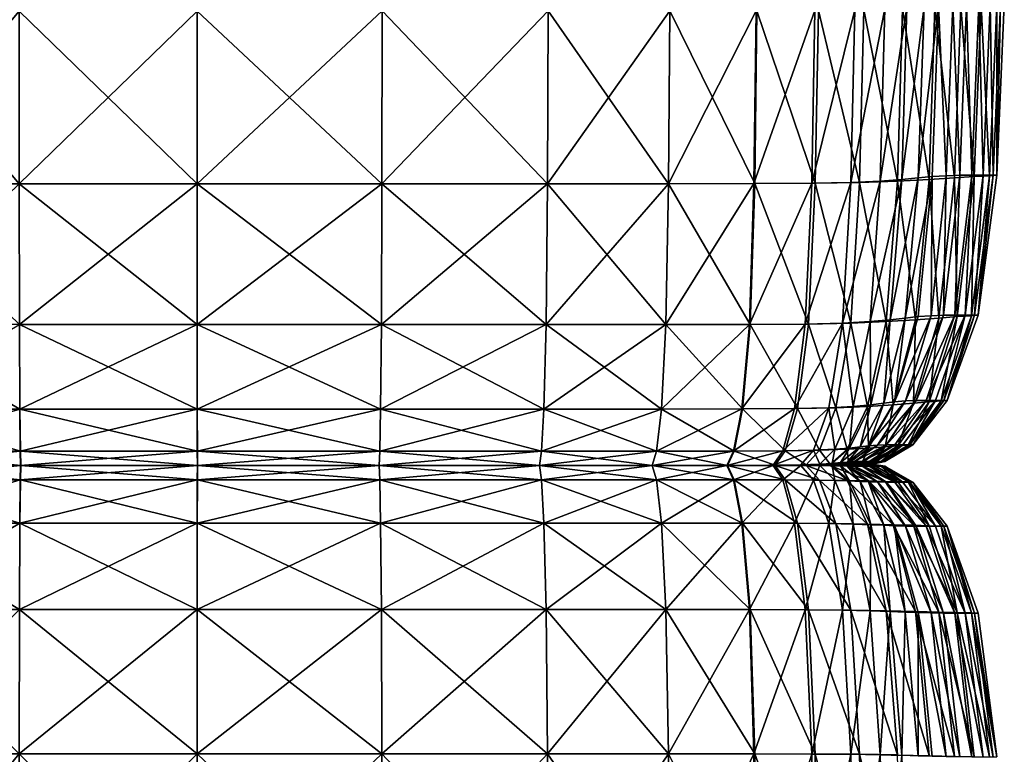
# Model space of a CAD drawing. Header units: centimetres. Extents: x -65 to 65, y -44 to 44.
# Tile 14 of 16: x 30 to 65, y -10 to 16. Entities that reach past the tile are written whole.
import ezdxf

# ---------------------------------------------------------------- set-up
doc = ezdxf.new("R2010")
doc.units = ezdxf.units.CM
doc.layers.get('0').update_dxf_attribs({"true_color": 0xc7c7c7})

msp = doc.modelspace()

# ---------------------------------------------------------------- meshes
at = {"color": 251, "true_color": 0x565656}
mesh = msp.add_polyface(dxfattribs=at)
corners = [(43.048, 9.972, 42.615), (43.056, 16.021, 42.892), (36.585, 16.02, 42.977), (36.585, 9.972, 42.697), (36.584, 28.06, 42.492), (36.584, 22.334, 42.892), (43.059, 22.337, 42.813), (25.264, 27.989, 41.581), (25.264, 22.305, 41.93), (30.354, 22.324, 42.615), (30.355, 16.017, 42.697), (25.265, 16.013, 42.005), (30.354, 28.036, 42.227), (30.359, 9.972, 42.429), (25.269, 9.972, 41.763), (43.059, 22.337, 2.945), (43.056, 16.021, 2.926), (36.585, 16.02, 2.905), (36.584, 22.334, 2.926), (36.586, 5.042, 3.189), (36.585, 9.972, 2.987), (43.048, 9.972, 3.008), (25.278, 5.042, 3.435), (25.269, 9.972, 3.261), (30.359, 9.972, 3.067), (30.355, 16.017, 2.987), (25.265, 16.013, 3.189), (30.367, 5.042, 3.261), (30.354, 22.324, 3.008), (25.264, 22.305, 3.208), (30.354, 28.036, 3.113), (36.584, 28.06, 3.035), (22.209, 22.274, 40.789), (20.682, 22.239, 39.534), (22.209, 27.91, 40.505), (20.683, 15.996, 39.58), (22.211, 16.005, 40.85), (20.173, 22.211, 38.508), (20.682, 27.824, 39.321), (20.174, 15.989, 38.541), (20.175, 9.972, 38.434), (20.686, 9.972, 39.432), (22.215, 9.972, 40.653), (20.175, 9.972, 4.231), (20.174, 15.989, 4.199), (20.683, 15.996, 3.896), (20.686, 9.972, 3.94), (20.682, 27.824, 3.965), (20.682, 22.239, 3.907), (20.173, 22.211, 4.207), (25.264, 27.989, 3.303), (22.209, 22.274, 3.541), (22.211, 16.005, 3.526), (22.209, 27.91, 3.618), (22.214, 9.972, 3.584), (22.222, 5.042, 3.726), (20.692, 5.042, 4.046)]
mesh.append_faces([[corners[k] for k in face] for face in [(0, 1, 2), (2, 3, 0), (4, 5, 6), (1, 6, 5), (5, 2, 1), (7, 8, 9), (10, 9, 8), (8, 11, 10), (9, 10, 2), (2, 5, 9), (12, 9, 5), (13, 10, 11), (11, 14, 13), (10, 13, 3), (3, 2, 10), (15, 16, 17), (17, 18, 15), (19, 20, 21), (16, 21, 20), (20, 17, 16), (22, 23, 24), (25, 24, 23), (23, 26, 25), (24, 25, 17), (17, 20, 24), (27, 24, 20), (28, 25, 26), (26, 29, 28), (30, 28, 29), (31, 18, 28), (25, 28, 18), (18, 17, 25), (32, 8, 7), (33, 32, 34), (32, 33, 35), (35, 36, 32), (8, 32, 36), (36, 11, 8), (37, 33, 38), (33, 37, 39), (39, 35, 33), (40, 41, 35), (35, 39, 40), (42, 14, 11), (11, 36, 42), (41, 42, 36), (36, 35, 41), (43, 44, 45), (45, 46, 43), (47, 48, 49), (44, 49, 48), (48, 45, 44), (50, 29, 51), (52, 51, 29), (29, 26, 52), (51, 52, 45), (45, 48, 51), (53, 51, 48), (54, 52, 26), (26, 23, 54), (55, 54, 23), (56, 46, 54), (52, 54, 46), (46, 45, 52)]], dxfattribs={"vtx2": -1, "color": 251})
mesh = msp.add_polyface(dxfattribs=at)
corners = [(59.18, 5.094, 4.362), (59.472, 10.019, 4.254), (60.493, 10.066, 4.727), (60.658, 16.094, 4.682), (59.612, 16.057, 4.203), (61.435, 16.138, 5.263), (61.25, 10.123, 5.303), (60.141, 5.146, 4.819), (60.686, 22.384, 4.67), (59.645, 22.36, 4.194), (61.452, 22.412, 5.25), (43.056, 16.021, 42.892), (43.048, 9.972, 42.615), (48.85, 9.972, 42.227), (48.873, 16.021, 42.492), (43.059, 22.337, 42.813), (48.881, 22.337, 42.425), (59.465, 5.094, 37.881), (59.777, 10.019, 38.196), (58.221, 9.991, 39.555), (58.334, 16.035, 39.738), (59.923, 16.057, 38.343), (56.182, 16.024, 40.902), (56.103, 9.976, 40.687), (57.988, 5.063, 39.148), (58.36, 22.346, 39.741), (59.944, 22.36, 38.363), (56.206, 22.339, 40.882), (53.138, 16.021, 41.824), (53.154, 22.337, 41.779), (53.091, 9.972, 41.581), (52.995, 5.042, 41), (55.944, 5.048, 40.188), (43.056, 16.021, 2.926), (43.059, 22.337, 2.945), (48.881, 22.337, 3.05), (48.873, 16.021, 3.035), (43.048, 9.972, 3.008), (48.85, 9.972, 3.113), (43.033, 5.042, 3.208), (61.279, 16.094, 36.731), (61.284, 22.384, 36.756), (61.103, 10.066, 36.62), (60.71, 5.146, 36.39), (58.21, 16.035, 3.8), (58.241, 22.346, 3.796), (56.151, 16.024, 3.471), (56.176, 22.339, 3.474), (58.099, 9.991, 3.858), (57.875, 5.063, 3.986), (55.916, 5.048, 3.687), (56.073, 9.976, 3.537), (48.804, 5.042, 3.303), (53.091, 9.972, 3.289), (53.138, 16.021, 3.216), (52.995, 5.042, 3.461), (53.154, 22.337, 3.226)]
mesh.append_faces([[corners[k] for k in face] for face in [(0, 1, 2), (3, 2, 1), (1, 4, 3), (2, 3, 5), (5, 6, 2), (7, 2, 6), (8, 3, 4), (4, 9, 8), (3, 8, 10), (11, 12, 13), (13, 14, 11), (15, 11, 14), (14, 16, 15), (17, 18, 19), (20, 19, 18), (18, 21, 20), (19, 20, 22), (22, 23, 19), (24, 19, 23), (25, 20, 21), (21, 26, 25), (20, 25, 27), (27, 22, 20), (28, 29, 16), (16, 14, 28), (29, 28, 22), (22, 27, 29), (30, 28, 14), (14, 13, 30), (31, 30, 13), (32, 23, 30), (28, 30, 23), (23, 22, 28), (33, 34, 35), (35, 36, 33), (37, 33, 36), (36, 38, 37), (39, 37, 38), (40, 41, 26), (26, 21, 40), (42, 40, 21), (21, 18, 42), (43, 42, 18), (44, 45, 9), (9, 4, 44), (45, 44, 46), (46, 47, 45), (48, 44, 4), (4, 1, 48), (49, 48, 1), (50, 51, 48), (44, 48, 51), (51, 46, 44), (52, 38, 53), (54, 53, 38), (38, 36, 54), (53, 54, 46), (46, 51, 53), (55, 53, 51), (56, 54, 36), (36, 35, 56), (54, 56, 47), (47, 46, 54)]], dxfattribs={"vtx2": -1, "color": 251})
mesh = msp.add_polyface(dxfattribs=at)
corners = [(61.452, 22.412, 5.25), (61.435, 16.138, 5.263), (60.658, 16.094, 4.682), (62.032, 16.182, 5.974), (62.034, 22.441, 5.962), (62.522, 22.464, 6.834), (62.537, 16.218, 6.844), (61.83, 10.179, 6.009), (62.322, 10.227, 6.873), (61.377, 5.271, 6.08), (60.845, 5.209, 5.383), (61.25, 10.123, 5.303), (61.284, 22.384, 36.756), (61.279, 16.094, 36.731), (62.408, 16.138, 34.926), (62.389, 22.412, 34.948), (61.737, 5.209, 34.694), (62.206, 10.123, 34.849), (61.103, 10.066, 36.62), (63.196, 5.323, 30.163), (63.79, 10.227, 30.211), (63.093, 10.179, 32.907), (63.316, 16.182, 32.953), (64.031, 16.218, 30.234), (62.555, 5.271, 32.813), (63.27, 22.441, 32.968), (63.959, 22.464, 30.241), (64.578, 16.24, 26.19), (64.487, 22.478, 26.192), (64.842, 16.251, 21.508), (64.742, 22.485, 21.507), (64.326, 10.255, 26.179), (63.692, 5.354, 26.157), (63.931, 5.37, 21.496), (64.585, 10.269, 21.504), (63.006, 22.478, 7.891), (63.467, 22.485, 9.157), (63.518, 16.251, 9.163), (63.039, 16.24, 7.899), (64.35, 16.255, 13.019), (63.954, 16.255, 10.659), (63.888, 22.488, 10.655), (63.71, 10.274, 10.669), (64.099, 10.274, 13.024), (63.474, 5.375, 13.033), (63.282, 10.269, 9.179), (63.11, 5.375, 10.689), (62.812, 10.255, 7.922), (62.712, 5.37, 9.212), (62.277, 5.354, 7.969), (64.45, 10.274, 16.878), (63.803, 5.375, 16.878), (64.706, 16.255, 16.877), (64.611, 22.488, 16.875), (64.268, 22.488, 13.017)]
mesh.append_faces([[corners[k] for k in face] for face in [(0, 1, 2), (3, 4, 5), (5, 6, 3), (4, 3, 1), (1, 0, 4), (7, 3, 6), (6, 8, 7), (9, 7, 8), (10, 11, 7), (3, 7, 11), (11, 1, 3), (12, 13, 14), (14, 15, 12), (16, 17, 18), (13, 18, 17), (17, 14, 13), (19, 20, 21), (22, 21, 20), (20, 23, 22), (21, 22, 14), (14, 17, 21), (24, 21, 17), (25, 22, 23), (23, 26, 25), (22, 25, 15), (15, 14, 22), (27, 28, 26), (26, 23, 27), (28, 27, 29), (29, 30, 28), (31, 27, 23), (23, 20, 31), (32, 31, 20), (33, 34, 31), (27, 31, 34), (34, 29, 27), (35, 36, 37), (37, 38, 35), (5, 35, 38), (38, 6, 5), (39, 40, 41), (36, 41, 40), (40, 37, 36), (42, 43, 44), (45, 42, 46), (42, 45, 37), (37, 40, 42), (43, 42, 40), (40, 39, 43), (47, 45, 48), (8, 47, 49), (47, 8, 6), (6, 38, 47), (45, 47, 38), (38, 37, 45), (50, 34, 33), (43, 50, 51), (50, 43, 39), (39, 52, 50), (34, 50, 52), (52, 29, 34), (53, 30, 29), (29, 52, 53), (52, 39, 54)]], dxfattribs={"vtx2": -1, "color": 251})
mesh = msp.add_polyface(dxfattribs=at)
corners = [(58.221, 9.991, 39.555), (57.988, 5.063, 39.148), (59.465, 5.094, 37.881), (56.103, 9.976, 40.687), (55.944, 5.048, 40.188), (59.472, 10.019, 4.254), (59.18, 5.094, 4.362), (57.875, 5.063, 3.986), (58.099, 9.991, 3.858), (55.916, 5.048, 3.687), (59.6, 0.244, 8.203), (59.243, 0.158, 8.234), (59.014, 0.153, 7.271), (58.747, 0.105, 35.24), (58.486, 0.128, 35.087), (57.696, 0.121, 36.095), (59.389, 0.1, 33.919), (59.076, 0.137, 33.816), (56.751, 0.111, 4.624), (56.601, 0.116, 4.71), (57.528, 0.121, 4.97), (57.723, 0.109, 4.899), (56.823, 0.122, 37.11), (56.668, 0.116, 36.838), (57.904, 0.135, 36.306), (57.173, 0.62, 37.721), (58.372, 0.642, 36.778), (57.6, 2.104, 38.469), (58.944, 2.132, 37.356), (55.678, 2.09, 39.357), (58.151, 0.128, 5.342), (58.385, 0.105, 5.281), (58.551, 0.137, 5.84), (58.82, 0.1, 5.786), (59.113, 0.095, 6.431), (58.811, 0.146, 6.478), (59.345, 0.091, 7.232), (57.904, 0.109, 36.306), (59.336, 0.678, 35.585), (58.747, 0.157, 35.24), (59.389, 0.183, 33.919), (57.5, 2.104, 4.199), (58.694, 2.132, 4.541), (57.088, 0.62, 4.433), (58.16, 0.642, 4.738), (55.365, 0.61, 4.213), (55.653, 2.09, 3.937), (56.751, 0.122, 4.624), (57.723, 0.135, 4.899), (59.113, 0.209, 6.431), (59.345, 0.231, 7.232), (58.82, 0.183, 5.786), (59.428, 0.722, 5.665), (58.385, 0.157, 5.281), (58.912, 0.678, 5.142), (59.556, 2.179, 4.973), (59.6, 0.089, 8.203)]
mesh.append_faces([[corners[k] for k in face] for face in [(0, 1, 2), (3, 4, 1), (5, 6, 7), (8, 7, 9), (10, 11, 12), (13, 14, 15), (16, 17, 14), (18, 19, 20), (20, 21, 18), (22, 23, 15), (15, 24, 22), (25, 22, 24), (24, 26, 25), (27, 25, 26), (26, 28, 27), (1, 27, 28), (28, 2, 1), (27, 1, 4), (25, 27, 29), (30, 31, 21), (21, 20, 30), (31, 30, 32), (32, 33, 31), (34, 35, 12), (12, 36, 34), (35, 34, 33), (33, 32, 35), (37, 15, 23), (28, 26, 38), (39, 38, 26), (26, 24, 39), (14, 39, 24), (24, 15, 14), (39, 14, 17), (17, 40, 39), (38, 39, 40), (41, 7, 6), (6, 42, 41), (43, 41, 42), (42, 44, 43), (41, 43, 45), (7, 41, 46), (46, 9, 7), (47, 43, 44), (44, 48, 47), (19, 47, 48), (48, 20, 19), (49, 50, 12), (12, 35, 49), (51, 49, 35), (35, 32, 51), (49, 51, 52), (53, 51, 32), (32, 30, 53), (48, 53, 30), (30, 20, 48), (53, 48, 44), (44, 54, 53), (51, 53, 54), (54, 52, 51), (55, 42, 6), (42, 55, 54), (54, 44, 42), (12, 11, 56)]], dxfattribs={"vtx2": -1, "color": 251})
mesh = msp.add_polyface(dxfattribs=at)
corners = [(60.493, 10.066, 4.727), (60.141, 5.146, 4.819), (59.18, 5.094, 4.362), (61.25, 10.123, 5.303), (60.845, 5.209, 5.383), (62.322, 10.227, 6.873), (61.826, 5.323, 6.933), (61.377, 5.271, 6.08), (61.83, 10.179, 6.009), (59.777, 10.019, 38.196), (59.465, 5.094, 37.881), (60.71, 5.146, 36.39), (61.103, 10.066, 36.62), (61.737, 5.209, 34.694), (63.093, 10.179, 32.907), (62.555, 5.271, 32.813), (63.196, 5.323, 30.163), (62.206, 10.123, 34.849), (63.79, 10.227, 30.211), (63.692, 5.354, 26.157), (64.326, 10.255, 26.179), (63.931, 5.37, 21.496), (62.111, 2.387, 10.722), (63.11, 5.375, 10.689), (63.474, 5.375, 13.033), (62.432, 2.387, 13.047), (61.012, 0.837, 10.759), (61.287, 0.837, 13.064), (60.717, 0.834, 9.328), (61.762, 2.382, 9.267), (62.712, 5.37, 9.212), (60.089, 0.801, 7.142), (60.999, 2.34, 7.033), (61.385, 2.368, 8.047), (62.277, 5.354, 7.969), (60.403, 0.823, 8.133), (60.056, 2.179, 36.007), (58.944, 2.132, 37.356), (59.336, 0.678, 35.585), (60.093, 0.722, 34.151), (60.954, 2.236, 34.436), (61.117, 0.801, 29.995), (62.206, 2.34, 30.083), (61.658, 2.293, 32.658), (60.672, 0.765, 32.487), (62.635, 2.368, 26.121), (61.471, 0.823, 26.081), (61.643, 0.834, 21.468), (62.842, 2.382, 21.483), (63.71, 10.274, 10.669), (63.282, 10.269, 9.179), (62.812, 10.255, 7.922), (59.556, 2.179, 4.973), (60.17, 2.236, 5.518), (59.428, 0.722, 5.665), (60.623, 2.293, 6.197), (59.792, 0.765, 6.326), (63.803, 5.375, 16.878), (64.45, 10.274, 16.878), (64.099, 10.274, 13.024), (62.725, 2.387, 16.88), (61.539, 0.837, 16.881)]
mesh.append_faces([[corners[k] for k in face] for face in [(0, 1, 2), (3, 4, 1), (5, 6, 7), (8, 7, 4), (9, 10, 11), (12, 11, 13), (14, 15, 16), (17, 13, 15), (18, 16, 19), (20, 19, 21), (22, 23, 24), (24, 25, 22), (26, 22, 25), (25, 27, 26), (28, 29, 22), (23, 22, 29), (29, 30, 23), (31, 32, 33), (34, 33, 32), (32, 6, 34), (33, 34, 30), (30, 29, 33), (35, 33, 29), (36, 11, 10), (10, 37, 36), (38, 36, 37), (39, 40, 36), (11, 36, 40), (40, 13, 11), (41, 42, 43), (15, 43, 42), (42, 16, 15), (43, 15, 13), (13, 40, 43), (44, 43, 40), (45, 19, 16), (16, 42, 45), (46, 45, 42), (47, 48, 45), (19, 45, 48), (48, 21, 19), (24, 23, 49), (23, 30, 50), (30, 34, 51), (34, 6, 5), (2, 1, 52), (53, 52, 1), (1, 4, 53), (52, 53, 54), (55, 53, 4), (4, 7, 55), (32, 55, 7), (7, 6, 32), (55, 32, 31), (53, 55, 56), (21, 57, 58), (57, 24, 59), (60, 25, 24), (24, 57, 60), (48, 60, 57), (57, 21, 48), (60, 48, 47), (25, 60, 61), (61, 27, 25)]], dxfattribs={"vtx2": -1, "color": 251})
mesh = msp.add_polyface(dxfattribs=at)
corners = [(43.048, 9.972, 42.615), (43.033, 5.042, 41.93), (48.804, 5.042, 41.581), (36.585, 9.972, 42.697), (36.586, 5.042, 42.005), (30.367, 5.042, 41.763), (30.359, 9.972, 42.429), (25.269, 9.972, 41.763), (43.048, 9.972, 3.008), (43.033, 5.042, 3.208), (36.586, 5.042, 3.189), (30.359, 9.972, 3.067), (30.367, 5.042, 3.261), (25.278, 5.042, 3.435), (36.585, 9.972, 2.987), (30.411, 0.113, 4.36), (30.405, 0.113, 4.231), (25.32, 0.113, 4.308), (25.326, 0.113, 4.425), (36.593, 0.113, 4.334), (36.592, 0.113, 4.199), (42.956, 0.113, 4.207), (42.945, 0.113, 4.34), (48.541, 0.113, 4.376), (30.38, 2.085, 40.653), (25.278, 5.042, 41.164), (25.292, 2.085, 40.165), (30.395, 0.606, 39.432), (25.308, 0.606, 39.066), (36.591, 0.606, 39.58), (36.589, 2.085, 40.85), (30.406, 0.113, 38.434), (25.321, 0.113, 38.167), (36.593, 0.113, 38.541), (42.979, 0.606, 39.534), (42.956, 0.113, 38.508), (48.572, 0.113, 38.353), (43.007, 2.085, 40.789), (48.642, 0.606, 39.321), (48.726, 2.085, 40.505), (43.007, 2.085, 3.541), (48.804, 5.042, 3.303), (42.979, 0.606, 3.907), (48.726, 2.085, 3.618), (36.59, 0.606, 3.896), (36.588, 2.085, 3.526), (42.956, 0.113, 4.207), (48.641, 0.606, 3.965), (48.572, 0.113, 4.249), (36.592, 0.113, 4.199), (30.405, 0.113, 4.231), (25.32, 0.113, 4.308), (30.394, 0.606, 3.94), (25.307, 0.606, 4.046), (30.38, 2.085, 3.584), (25.292, 2.085, 3.726)]
mesh.append_faces([[corners[k] for k in face] for face in [(0, 1, 2), (1, 0, 3), (3, 4, 1), (5, 6, 7), (6, 5, 4), (4, 3, 6), (8, 9, 10), (11, 12, 13), (14, 10, 12), (15, 16, 17), (17, 18, 15), (16, 15, 19), (19, 20, 16), (21, 22, 23), (22, 21, 20), (20, 19, 22), (24, 5, 25), (25, 26, 24), (27, 24, 26), (26, 28, 27), (24, 27, 29), (29, 30, 24), (5, 24, 30), (30, 4, 5), (31, 27, 28), (28, 32, 31), (27, 31, 33), (33, 29, 27), (34, 35, 36), (35, 34, 29), (29, 33, 35), (37, 34, 38), (1, 37, 39), (37, 1, 4), (4, 30, 37), (34, 37, 30), (30, 29, 34), (40, 9, 41), (42, 40, 43), (40, 42, 44), (44, 45, 40), (9, 40, 45), (45, 10, 9), (46, 42, 47), (22, 46, 48), (46, 22, 19), (19, 49, 46), (42, 46, 49), (49, 44, 42), (50, 15, 18), (18, 51, 50), (52, 50, 51), (51, 53, 52), (50, 52, 44), (44, 49, 50), (15, 50, 49), (49, 19, 15), (54, 52, 53), (53, 55, 54), (12, 54, 55), (54, 12, 10), (10, 45, 54), (52, 54, 45), (45, 44, 52)]], dxfattribs={"vtx2": -1, "color": 251})
mesh = msp.add_polyface(dxfattribs=at)
corners = [(48.804, 5.042, 41.581), (48.85, 9.972, 42.227), (43.048, 9.972, 42.615), (52.995, 5.042, 41), (53.091, 9.972, 41.581), (55.944, 5.048, 40.188), (48.85, 9.972, 3.113), (48.804, 5.042, 3.303), (43.033, 5.042, 3.208), (53.091, 9.972, 3.289), (52.995, 5.042, 3.461), (56.073, 9.976, 3.537), (55.916, 5.048, 3.687), (48.541, 0.113, 4.376), (48.572, 0.113, 4.249), (42.956, 0.113, 4.207), (48.572, 0.113, 38.353), (48.642, 0.606, 39.321), (42.979, 0.606, 39.534), (48.726, 2.085, 40.505), (43.007, 2.085, 40.789), (43.033, 5.042, 41.93), (52.452, 0.113, 4.434), (52.516, 0.113, 4.32), (55.024, 0.114, 4.538), (55.129, 0.113, 4.438), (56.601, 0.116, 4.71), (56.751, 0.111, 4.624), (52.835, 2.085, 40.031), (52.66, 0.606, 38.966), (55.386, 0.61, 38.442), (55.678, 2.09, 39.357), (52.516, 0.113, 38.094), (52.452, 0.113, 37.707), (55.041, 0.114, 37.361), (55.147, 0.115, 37.693), (56.823, 0.122, 37.11), (57.173, 0.62, 37.721), (56.668, 0.116, 36.838), (57.6, 2.104, 38.469), (56.823, 0.111, 37.11), (55.147, 0.113, 37.693), (48.726, 2.085, 3.618), (43.007, 2.085, 3.541), (48.641, 0.606, 3.965), (42.979, 0.606, 3.907), (48.572, 0.113, 4.249), (42.956, 0.113, 4.207), (42.945, 0.113, 4.34), (55.365, 0.61, 4.213), (55.653, 2.09, 3.937), (57.5, 2.104, 4.199), (56.751, 0.122, 4.624), (55.129, 0.115, 4.438), (57.088, 0.62, 4.433), (52.516, 0.113, 4.32), (52.66, 0.606, 4.062), (52.835, 2.085, 3.747)]
mesh.append_faces([[corners[k] for k in face] for face in [(0, 1, 2), (1, 0, 3), (4, 3, 5), (6, 7, 8), (9, 10, 7), (11, 12, 10), (13, 14, 15), (16, 17, 18), (17, 19, 20), (19, 0, 21), (22, 23, 14), (14, 13, 22), (23, 22, 24), (24, 25, 23), (26, 27, 25), (25, 24, 26), (28, 3, 0), (0, 19, 28), (29, 28, 19), (19, 17, 29), (28, 29, 30), (30, 31, 28), (3, 28, 31), (31, 5, 3), (32, 29, 17), (17, 16, 32), (32, 33, 34), (34, 35, 32), (29, 32, 35), (35, 30, 29), (36, 37, 30), (30, 35, 36), (38, 36, 35), (35, 34, 38), (5, 31, 39), (31, 30, 37), (40, 38, 34), (41, 34, 33), (7, 42, 43), (42, 44, 45), (44, 46, 47), (46, 13, 48), (49, 50, 51), (52, 26, 24), (24, 53, 52), (54, 52, 53), (53, 49, 54), (55, 22, 13), (13, 46, 55), (56, 55, 46), (46, 44, 56), (55, 56, 49), (49, 53, 55), (22, 55, 53), (53, 24, 22), (57, 56, 44), (44, 42, 57), (10, 57, 42), (42, 7, 10), (57, 10, 12), (12, 50, 57), (56, 57, 50), (50, 49, 56)]], dxfattribs={"vtx2": -1, "color": 251})
mesh = msp.add_polyface(dxfattribs=at)
corners = [(62.111, 2.387, 10.722), (61.012, 0.837, 10.759), (60.717, 0.834, 9.328), (60.112, 0.253, 10.789), (61.287, 0.837, 13.064), (60.349, 0.253, 13.077), (59.713, 0.161, 10.802), (59.933, 0.161, 13.083), (59.482, 0.16, 9.4), (59.862, 0.251, 9.378), (59.014, 0.153, 7.271), (59.345, 0.231, 7.232), (59.6, 0.244, 8.203), (60.403, 0.823, 8.133), (60.089, 0.801, 7.142), (59.243, 0.158, 8.234), (61.385, 2.368, 8.047), (61.762, 2.382, 9.267), (60.226, 0.091, 29.923), (59.83, 0.153, 29.892), (59.507, 0.146, 32.285), (59.866, 0.095, 32.347), (59.076, 0.137, 33.816), (60.349, 0.087, 13.077), (60.138, 0.161, 16.882), (60.569, 0.087, 16.882), (60.227, 0.16, 21.45), (60.056, 2.179, 36.007), (59.336, 0.678, 35.585), (60.093, 0.722, 34.151), (59.389, 0.183, 33.919), (59.866, 0.209, 32.347), (60.226, 0.231, 29.923), (60.672, 0.765, 32.487), (61.117, 0.801, 29.995), (61.658, 2.293, 32.658), (60.954, 2.236, 34.436), (62.206, 2.34, 30.083), (61.471, 0.823, 26.081), (62.635, 2.368, 26.121), (61.643, 0.834, 21.468), (60.52, 0.244, 26.048), (60.097, 0.158, 26.033), (60.663, 0.251, 21.455), (59.428, 0.722, 5.665), (59.792, 0.765, 6.326), (59.113, 0.209, 6.431), (58.912, 0.678, 5.142), (59.556, 2.179, 4.973), (60.623, 2.293, 6.197), (60.17, 2.236, 5.518), (59.862, 0.088, 9.378), (60.112, 0.087, 10.789), (60.52, 0.089, 26.048), (60.569, 0.253, 16.882), (61.539, 0.837, 16.881), (62.725, 2.387, 16.88)]
mesh.append_faces([[corners[k] for k in face] for face in [(0, 1, 2), (3, 1, 4), (4, 5, 3), (6, 3, 5), (5, 7, 6), (3, 6, 8), (8, 9, 3), (1, 3, 9), (9, 2, 1), (10, 11, 12), (13, 12, 11), (11, 14, 13), (12, 13, 2), (2, 9, 12), (15, 12, 9), (9, 8, 15), (16, 13, 14), (17, 2, 13), (18, 19, 20), (21, 20, 22), (23, 7, 24), (25, 24, 26), (27, 28, 29), (30, 29, 28), (31, 20, 19), (19, 32, 31), (33, 31, 32), (32, 34, 33), (31, 33, 29), (29, 30, 31), (20, 31, 30), (30, 22, 20), (35, 33, 34), (36, 29, 33), (37, 34, 38), (39, 38, 40), (41, 38, 34), (34, 32, 41), (42, 41, 32), (32, 19, 42), (41, 42, 26), (26, 43, 41), (38, 41, 43), (43, 40, 38), (44, 45, 46), (11, 46, 45), (45, 14, 11), (44, 47, 48), (14, 45, 49), (45, 44, 50), (15, 8, 51), (8, 6, 52), (6, 7, 23), (26, 42, 53), (42, 19, 18), (54, 43, 26), (26, 24, 54), (5, 54, 24), (24, 7, 5), (54, 5, 4), (4, 55, 54), (43, 54, 55), (55, 40, 43), (40, 55, 56)]], dxfattribs={"vtx2": -1, "color": 251})
mesh = msp.add_polyface(dxfattribs=at)
corners = [(36.585, -9.984, 2.987), (36.586, -4.935, 3.189), (43.033, -4.935, 3.208), (30.367, -4.935, 3.261), (30.359, -9.984, 3.067), (25.269, -9.984, 3.261), (25.278, -4.935, 3.435), (30.359, -9.984, 42.429), (30.367, -4.935, 41.763), (25.278, -4.935, 41.164), (36.585, -9.984, 42.697), (36.586, -4.935, 42.005), (22.222, -4.935, 3.726), (25.269, -9.984, 41.763), (22.222, -4.935, 40.165), (30.38, -1.906, 3.584), (25.292, -1.906, 3.726), (30.394, -0.392, 3.94), (25.307, -0.392, 4.046), (36.59, -0.392, 3.896), (36.588, -1.906, 3.526), (30.405, 0.113, 4.231), (25.32, 0.113, 4.308), (36.592, 0.113, 4.199), (42.956, 0.113, 4.207), (43.007, -1.906, 3.541), (42.979, -0.392, 3.907), (30.412, 0.113, 37.99), (30.406, 0.113, 38.434), (25.321, 0.113, 38.167), (25.327, 0.113, 37.768), (36.594, 0.113, 38.079), (36.593, 0.113, 38.541), (42.946, 0.113, 38.051), (36.591, -0.392, 39.58), (36.589, -1.906, 40.85), (43.007, -1.906, 40.789), (43.033, -4.935, 41.93), (36.593, 0.113, 38.541), (42.956, 0.113, 38.508), (42.979, -0.392, 39.534), (30.406, 0.113, 38.434), (25.321, 0.113, 38.167), (30.395, -0.392, 39.432), (25.308, -0.392, 39.066), (30.38, -1.906, 40.653), (25.292, -1.906, 40.165), (22.249, -0.392, 4.224), (22.261, 0.113, 4.438), (22.235, -1.906, 3.963), (22.262, 0.113, 37.723), (22.267, 0.113, 37.398), (22.236, -1.906, 39.351), (22.25, -0.392, 38.456), (22.262, 0.113, 37.723)]
mesh.append_faces([[corners[k] for k in face] for face in [(0, 1, 2), (3, 4, 5), (5, 6, 3), (4, 3, 1), (1, 0, 4), (7, 8, 9), (10, 11, 8), (12, 6, 5), (13, 9, 14), (15, 3, 6), (6, 16, 15), (17, 15, 16), (16, 18, 17), (15, 17, 19), (19, 20, 15), (3, 15, 20), (20, 1, 3), (21, 17, 18), (18, 22, 21), (17, 21, 23), (23, 19, 17), (19, 23, 24), (1, 20, 25), (20, 19, 26), (27, 28, 29), (29, 30, 27), (28, 27, 31), (31, 32, 28), (32, 31, 33), (34, 35, 36), (35, 11, 37), (31, 38, 39), (38, 34, 40), (41, 27, 30), (30, 42, 41), (43, 41, 42), (42, 44, 43), (41, 43, 34), (34, 38, 41), (27, 41, 38), (38, 31, 27), (45, 43, 44), (44, 46, 45), (8, 45, 46), (46, 9, 8), (45, 8, 11), (11, 35, 45), (43, 45, 35), (35, 34, 43), (47, 48, 22), (22, 18, 47), (49, 47, 18), (18, 16, 49), (12, 49, 16), (16, 6, 12), (50, 51, 30), (30, 29, 50), (9, 46, 52), (53, 52, 46), (46, 44, 53), (54, 53, 44), (44, 42, 54), (51, 54, 42), (42, 30, 51)]], dxfattribs={"vtx2": -1, "color": 251})
mesh = msp.add_polyface(dxfattribs=at)
corners = [(43.048, -9.984, 3.008), (43.033, -4.935, 3.208), (48.804, -4.935, 3.303), (48.85, -9.984, 3.113), (43.056, -16.164, 2.926), (36.585, -9.984, 2.987), (48.873, -16.164, 3.035), (53.091, -9.984, 3.289), (52.995, -4.935, 3.461), (55.916, -4.937, 3.687), (48.873, -16.164, 42.492), (48.85, -9.984, 42.227), (43.048, -9.984, 42.615), (43.033, -4.935, 41.93), (48.804, -4.935, 41.581), (36.586, -4.935, 42.005), (43.056, -16.164, 42.892), (36.585, -9.984, 42.697), (53.091, -9.984, 41.581), (52.995, -4.935, 41), (53.138, -16.164, 41.824), (42.979, -0.392, 3.907), (42.956, 0.113, 4.207), (48.572, 0.113, 4.249), (48.641, -0.392, 3.965), (36.59, -0.392, 3.896), (43.007, -1.906, 3.541), (48.726, -1.906, 3.618), (36.586, -4.935, 3.189), (36.588, -1.906, 3.526), (42.956, 0.113, 38.508), (42.946, 0.113, 38.051), (48.541, 0.113, 37.922), (48.572, 0.113, 38.353), (36.593, 0.113, 38.541), (52.835, -1.906, 3.747), (52.66, -0.392, 4.062), (55.365, -0.393, 4.213), (55.653, -1.908, 3.937), (52.516, 0.113, 4.32), (55.129, 0.113, 4.438), (52.452, 0.113, 37.707), (52.516, 0.113, 38.094), (43.007, -1.906, 40.789), (48.726, -1.906, 40.505), (42.979, -0.392, 39.534), (48.642, -0.392, 39.321), (36.591, -0.392, 39.58), (36.589, -1.906, 40.85), (42.956, 0.113, 38.508), (48.572, 0.113, 38.353), (36.594, 0.113, 38.079), (36.593, 0.113, 38.541), (52.516, 0.113, 38.094), (52.66, -0.392, 38.966), (55.386, -0.393, 38.442), (55.147, 0.113, 37.693), (52.835, -1.906, 40.031), (55.944, -4.937, 40.188), (55.678, -1.908, 39.357)]
mesh.append_faces([[corners[k] for k in face] for face in [(0, 1, 2), (2, 3, 0), (4, 0, 3), (1, 0, 5), (6, 3, 7), (8, 7, 3), (3, 2, 8), (7, 8, 9), (10, 11, 12), (13, 12, 11), (11, 14, 13), (12, 13, 15), (16, 12, 17), (18, 19, 14), (14, 11, 18), (20, 18, 11), (21, 22, 23), (23, 24, 21), (22, 21, 25), (26, 21, 24), (24, 27, 26), (1, 26, 27), (27, 2, 1), (26, 1, 28), (21, 26, 29), (30, 31, 32), (32, 33, 30), (31, 30, 34), (35, 8, 2), (2, 27, 35), (36, 35, 27), (27, 24, 36), (35, 36, 37), (8, 35, 38), (39, 36, 24), (24, 23, 39), (36, 39, 40), (41, 42, 33), (33, 32, 41), (43, 13, 14), (14, 44, 43), (45, 43, 44), (44, 46, 45), (43, 45, 47), (13, 43, 48), (49, 45, 46), (46, 50, 49), (31, 49, 50), (50, 32, 31), (49, 31, 51), (45, 49, 52), (53, 41, 32), (32, 50, 53), (54, 53, 50), (50, 46, 54), (53, 54, 55), (41, 53, 56), (57, 54, 46), (46, 44, 57), (19, 57, 44), (44, 14, 19), (57, 19, 58), (54, 57, 59)]], dxfattribs={"vtx2": -1, "color": 251})
mesh = msp.add_polyface(dxfattribs=at)
corners = [(58.099, -9.991, 3.858), (57.875, -4.943, 3.986), (59.18, -4.955, 4.362), (59.472, -10.001, 4.254), (58.21, -16.169, 3.8), (56.151, -16.165, 3.471), (56.073, -9.986, 3.537), (55.916, -4.937, 3.687), (53.091, -9.984, 3.289), (53.138, -16.164, 3.216), (59.923, -16.177, 38.343), (59.777, -10.001, 38.196), (58.221, -9.991, 39.555), (57.988, -4.943, 39.148), (59.465, -4.955, 37.881), (55.944, -4.937, 40.188), (56.103, -9.986, 40.687), (58.334, -16.169, 39.738), (56.182, -16.165, 40.902), (53.091, -9.984, 41.581), (52.995, -4.935, 41), (57.696, 0.121, 36.095), (57.904, 0.109, 36.306), (58.747, 0.105, 35.24), (59.336, -0.416, 35.585), (58.372, -0.404, 36.778), (58.486, 0.128, 35.087), (59.389, 0.1, 33.919), (60.056, -1.941, 36.007), (58.944, -1.924, 37.356), (55.365, -0.393, 4.213), (55.653, -1.908, 3.937), (52.835, -1.906, 3.747), (52.995, -4.935, 3.461), (55.129, 0.113, 4.438), (52.66, -0.392, 4.062), (57.088, -0.397, 4.433), (56.751, 0.111, 4.624), (57.723, 0.109, 4.899), (58.16, -0.404, 4.738), (57.5, -1.913, 4.199), (58.694, -1.924, 4.541), (59.556, -1.941, 4.973), (58.912, -0.416, 5.142), (59.428, -0.431, 5.665), (58.385, 0.105, 5.281), (58.82, 0.1, 5.786), (59.113, 0.095, 6.431), (57.6, -1.913, 38.469), (57.173, -0.397, 37.721), (55.386, -0.393, 38.442), (55.678, -1.908, 39.357), (56.823, 0.111, 37.11), (56.668, 0.116, 36.838), (55.041, 0.114, 37.361), (55.147, 0.113, 37.693), (52.516, 0.113, 38.094), (52.835, -1.906, 40.031), (52.66, -0.392, 38.966)]
mesh.append_faces([[corners[k] for k in face] for face in [(0, 1, 2), (2, 3, 0), (4, 0, 3), (5, 6, 0), (1, 0, 6), (6, 7, 1), (7, 6, 8), (9, 8, 6), (10, 11, 12), (13, 12, 11), (11, 14, 13), (12, 13, 15), (15, 16, 12), (17, 12, 16), (18, 16, 19), (20, 19, 16), (16, 15, 20), (21, 22, 23), (24, 23, 22), (22, 25, 24), (26, 23, 27), (28, 24, 25), (25, 29, 28), (30, 31, 32), (31, 7, 33), (34, 30, 35), (36, 37, 38), (38, 39, 36), (37, 36, 30), (30, 34, 37), (40, 36, 39), (39, 41, 40), (1, 40, 41), (41, 2, 1), (40, 1, 7), (7, 31, 40), (36, 40, 31), (31, 30, 36), (2, 41, 42), (43, 42, 41), (41, 39, 43), (42, 43, 44), (45, 43, 39), (39, 38, 45), (43, 45, 46), (46, 44, 43), (44, 46, 47), (48, 13, 14), (14, 29, 48), (49, 48, 29), (29, 25, 49), (48, 49, 50), (50, 51, 48), (13, 48, 51), (51, 15, 13), (52, 49, 25), (25, 22, 52), (53, 52, 22), (54, 55, 52), (49, 52, 55), (55, 50, 49), (50, 55, 56), (15, 51, 57), (51, 50, 58)]], dxfattribs={"vtx2": -1, "color": 251})
mesh = msp.add_polyface(dxfattribs=at)
corners = [(60.672, -0.446, 32.487), (61.658, -1.983, 32.658), (62.206, -2.001, 30.083), (61.117, -0.458, 29.995), (60.093, -0.431, 34.151), (60.954, -1.962, 34.436), (59.866, 0.095, 32.347), (60.226, 0.091, 29.923), (59.507, 0.146, 32.285), (59.076, 0.137, 33.816), (59.389, 0.1, 33.919), (58.747, 0.105, 35.24), (59.336, -0.416, 35.585), (60.71, -4.974, 36.39), (60.056, -1.941, 36.007), (58.944, -1.924, 37.356), (61.539, -0.471, 16.881), (62.725, -2.018, 16.88), (62.432, -2.018, 13.047), (61.287, -0.471, 13.064), (61.643, -0.47, 21.468), (62.842, -2.016, 21.483), (60.569, 0.087, 16.882), (60.349, 0.087, 13.077), (60.138, 0.161, 16.882), (60.227, 0.16, 21.45), (60.663, 0.088, 21.455), (59.428, -0.431, 5.665), (60.17, -1.962, 5.518), (59.556, -1.941, 4.973), (60.141, -4.974, 4.819), (59.792, -0.446, 6.326), (59.113, 0.095, 6.431), (59.345, 0.091, 7.232), (60.089, -0.458, 7.142), (60.623, -1.983, 6.197), (60.999, -2.001, 7.033), (59.6, 0.089, 8.203), (59.014, 0.153, 7.271), (59.862, 0.088, 9.378), (59.243, 0.158, 8.234), (60.717, -0.47, 9.328), (60.403, -0.466, 8.133), (60.112, 0.087, 10.789), (59.482, 0.16, 9.4), (59.713, 0.161, 10.802), (61.012, -0.471, 10.759), (62.111, -2.018, 10.722), (61.762, -2.016, 9.267), (61.385, -2.011, 8.047), (60.52, 0.089, 26.048), (60.097, 0.158, 26.033), (61.471, -0.466, 26.081), (62.635, -2.011, 26.121)]
mesh.append_faces([[corners[k] for k in face] for face in [(0, 1, 2), (2, 3, 0), (1, 0, 4), (4, 5, 1), (6, 0, 3), (3, 7, 6), (8, 6, 7), (9, 10, 6), (0, 6, 10), (10, 4, 0), (11, 12, 4), (4, 10, 11), (13, 14, 15), (12, 14, 5), (5, 4, 12), (16, 17, 18), (18, 19, 16), (17, 16, 20), (20, 21, 17), (22, 16, 19), (19, 23, 22), (24, 22, 23), (25, 26, 22), (16, 22, 26), (26, 20, 16), (27, 28, 29), (30, 29, 28), (31, 32, 33), (33, 34, 31), (32, 31, 27), (35, 31, 34), (34, 36, 35), (31, 35, 28), (28, 27, 31), (37, 33, 38), (39, 37, 40), (37, 39, 41), (41, 42, 37), (33, 37, 42), (42, 34, 33), (43, 39, 44), (23, 43, 45), (43, 23, 19), (19, 46, 43), (39, 43, 46), (46, 41, 39), (47, 48, 41), (41, 46, 47), (18, 47, 46), (46, 19, 18), (49, 36, 34), (34, 42, 49), (48, 49, 42), (42, 41, 48), (50, 26, 25), (7, 50, 51), (50, 7, 3), (3, 52, 50), (26, 50, 52), (52, 20, 26), (53, 21, 20), (20, 52, 53), (2, 53, 52), (52, 3, 2)]], dxfattribs={"vtx2": -1, "color": 251})
mesh = msp.add_polyface(dxfattribs=at)
corners = [(61.103, -10.019, 36.62), (60.71, -4.974, 36.39), (59.465, -4.955, 37.881), (59.777, -10.001, 38.196), (61.279, -16.191, 36.731), (62.206, -10.04, 34.849), (61.737, -4.997, 34.694), (62.555, -5.02, 32.813), (63.093, -10.061, 32.907), (63.79, -10.078, 30.211), (63.196, -5.039, 30.163), (64.326, -10.089, 26.179), (63.692, -5.051, 26.157), (64.585, -10.094, 21.504), (63.931, -5.056, 21.496), (59.612, -16.177, 4.203), (59.472, -10.001, 4.254), (60.493, -10.019, 4.727), (60.141, -4.974, 4.819), (59.18, -4.955, 4.362), (60.845, -4.997, 5.383), (61.25, -10.04, 5.303), (60.658, -16.191, 4.682), (61.83, -10.061, 6.009), (61.377, -5.02, 6.08), (61.826, -5.039, 6.933), (62.322, -10.078, 6.873), (61.658, -1.983, 32.658), (62.206, -2.001, 30.083), (60.954, -1.962, 34.436), (58.944, -1.924, 37.356), (60.056, -1.941, 36.007), (62.725, -2.018, 16.88), (63.803, -5.058, 16.878), (63.474, -5.058, 13.033), (62.432, -2.018, 13.047), (62.842, -2.016, 21.483), (59.556, -1.941, 4.973), (60.17, -1.962, 5.518), (60.623, -1.983, 6.197), (60.999, -2.001, 7.033), (62.812, -10.089, 7.922), (62.277, -5.051, 7.969), (63.282, -10.094, 9.179), (62.712, -5.056, 9.212), (63.71, -10.096, 10.669), (63.11, -5.058, 10.689), (64.099, -10.096, 13.024), (62.111, -2.018, 10.722), (61.762, -2.016, 9.267), (61.385, -2.011, 8.047), (64.45, -10.096, 16.878), (62.635, -2.011, 26.121)]
mesh.append_faces([[corners[k] for k in face] for face in [(0, 1, 2), (2, 3, 0), (4, 0, 3), (1, 0, 5), (5, 6, 1), (7, 8, 9), (9, 10, 7), (8, 7, 6), (6, 5, 8), (11, 12, 10), (10, 9, 11), (12, 11, 13), (13, 14, 12), (15, 16, 17), (18, 17, 16), (16, 19, 18), (17, 18, 20), (20, 21, 17), (22, 17, 21), (23, 24, 25), (25, 26, 23), (24, 23, 21), (21, 20, 24), (27, 7, 10), (10, 28, 27), (7, 27, 29), (29, 6, 7), (30, 2, 1), (31, 1, 6), (6, 29, 31), (32, 33, 34), (34, 35, 32), (33, 32, 36), (36, 14, 33), (37, 18, 19), (38, 20, 18), (24, 39, 40), (40, 25, 24), (39, 24, 20), (20, 38, 39), (41, 26, 25), (25, 42, 41), (43, 41, 42), (42, 44, 43), (45, 43, 44), (44, 46, 45), (47, 45, 46), (46, 34, 47), (48, 35, 34), (34, 46, 48), (49, 48, 46), (46, 44, 49), (50, 49, 44), (44, 42, 50), (40, 50, 42), (42, 25, 40), (51, 47, 34), (34, 33, 51), (13, 51, 33), (33, 14, 13), (52, 28, 10), (10, 12, 52), (36, 52, 12), (12, 14, 36)]], dxfattribs={"vtx2": -1, "color": 251})
mesh = msp.add_polyface(dxfattribs=at)
corners = [(36.585, -16.163, 2.905), (36.585, -9.984, 2.987), (43.048, -9.984, 3.008), (36.584, -22.584, 2.926), (43.056, -16.164, 2.926), (30.355, -16.161, 2.987), (30.354, -22.575, 3.008), (25.264, -22.556, 3.208), (25.265, -16.156, 3.189), (30.359, -9.984, 3.067), (25.269, -9.984, 3.261), (36.585, -16.163, 42.977), (36.584, -22.584, 42.892), (43.059, -22.587, 42.813), (36.586, -4.935, 42.005), (36.585, -9.984, 42.697), (43.048, -9.984, 42.615), (43.056, -16.164, 42.892), (25.278, -4.935, 41.164), (25.269, -9.984, 41.763), (30.359, -9.984, 42.429), (30.355, -16.161, 42.697), (25.265, -16.156, 42.005), (30.367, -4.935, 41.763), (30.354, -22.575, 42.615), (25.264, -22.556, 41.93), (22.209, -22.524, 3.541), (25.264, -28.287, 3.303), (20.682, -22.49, 3.907), (22.209, -28.209, 3.618), (20.683, -16.139, 3.896), (22.211, -16.148, 3.526), (20.173, -22.461, 4.207), (20.682, -28.122, 3.965), (20.173, -16.129, 4.334), (20.174, -16.132, 4.199), (20.175, -9.984, 4.231), (20.686, -9.984, 3.94), (20.173, -9.984, 4.36), (22.214, -9.984, 3.584), (20.173, -22.449, 38.051), (20.173, -22.461, 38.508), (20.173, -28.051, 38.353), (20.173, -4.935, 37.768), (20.173, -9.984, 37.99), (20.175, -9.984, 38.434), (20.174, -16.132, 38.541), (20.173, -16.129, 38.079), (20.683, -16.139, 39.58), (20.686, -9.984, 39.432), (20.178, -4.935, 38.167), (20.173, -22.461, 38.508), (20.173, -28.051, 38.353), (20.682, -28.122, 39.321), (20.682, -22.49, 39.534), (22.211, -16.148, 40.85), (22.209, -22.524, 40.789), (22.209, -28.209, 40.505), (22.215, -9.984, 40.653), (22.222, -4.935, 40.165), (20.692, -4.935, 39.066)]
mesh.append_faces([[corners[k] for k in face] for face in [(0, 1, 2), (3, 0, 4), (5, 6, 7), (7, 8, 5), (6, 5, 0), (0, 3, 6), (9, 5, 8), (8, 10, 9), (5, 9, 1), (1, 0, 5), (11, 12, 13), (14, 15, 16), (15, 11, 17), (18, 19, 20), (21, 20, 19), (19, 22, 21), (20, 21, 11), (11, 15, 20), (23, 20, 15), (24, 21, 22), (22, 25, 24), (21, 24, 12), (12, 11, 21), (26, 7, 27), (28, 26, 29), (26, 28, 30), (30, 31, 26), (7, 26, 31), (31, 8, 7), (32, 28, 33), (34, 35, 32), (28, 32, 35), (35, 30, 28), (36, 37, 30), (30, 35, 36), (38, 36, 35), (35, 34, 38), (39, 10, 8), (8, 31, 39), (37, 39, 31), (31, 30, 37), (40, 41, 42), (43, 44, 45), (46, 45, 44), (44, 47, 46), (45, 46, 48), (48, 49, 45), (50, 45, 49), (51, 46, 47), (52, 51, 40), (53, 54, 51), (46, 51, 54), (54, 48, 46), (55, 56, 25), (25, 22, 55), (56, 55, 48), (48, 54, 56), (57, 56, 54), (58, 55, 22), (22, 19, 58), (59, 58, 19), (60, 49, 58), (55, 58, 49), (49, 48, 55)]], dxfattribs={"vtx2": -1, "color": 251})
mesh = msp.add_polyface(dxfattribs=at)
corners = [(48.85, -9.984, 3.113), (48.873, -16.164, 3.035), (43.056, -16.164, 2.926), (43.048, -9.984, 3.008), (36.585, -16.163, 2.905), (43.059, -22.587, 2.945), (48.881, -22.587, 3.05), (43.059, -28.366, 3.05), (48.924, -28.409, 3.149), (36.584, -28.358, 3.035), (36.584, -22.584, 2.926), (59.777, -10.001, 38.196), (59.923, -16.177, 38.343), (61.279, -16.191, 36.731), (61.284, -22.605, 36.756), (59.944, -22.596, 38.363), (61.151, -28.548, 36.725), (59.472, -10.001, 4.254), (59.612, -16.177, 4.203), (58.21, -16.169, 3.8), (58.099, -9.991, 3.858), (56.151, -16.165, 3.471), (58.241, -22.591, 3.796), (59.645, -22.596, 4.194), (58.151, -28.542, 3.822), (56.197, -28.453, 3.532), (56.176, -22.588, 3.474), (53.154, -22.587, 3.226), (53.138, -16.164, 3.216), (53.329, -28.54, 3.317), (53.091, -9.984, 3.289), (56.073, -9.986, 3.537), (59.595, -28.414, 4.209), (60.686, -22.605, 4.67), (60.658, -16.191, 4.682), (61.435, -16.207, 5.263), (61.452, -22.615, 5.25), (60.624, -28.375, 4.677), (61.35, -28.38, 5.252), (60.493, -10.019, 4.727), (61.25, -10.04, 5.303), (43.059, -22.587, 42.813), (43.059, -28.366, 42.425), (48.881, -28.366, 42.076), (48.881, -22.587, 42.425), (43.056, -16.164, 42.892), (48.873, -16.164, 42.492), (36.585, -16.163, 42.977), (36.584, -22.584, 42.892), (43.048, -9.984, 42.615), (58.36, -22.591, 39.741), (58.336, -28.368, 39.612), (59.881, -28.414, 38.297), (58.334, -16.169, 39.738), (56.182, -16.165, 40.902), (56.206, -22.588, 40.882), (56.2, -28.366, 40.675), (58.221, -9.991, 39.555), (56.103, -9.986, 40.687), (48.85, -9.984, 42.227), (53.138, -16.164, 41.824), (53.091, -9.984, 41.581), (53.154, -22.587, 41.779), (53.154, -28.366, 41.495)]
mesh.append_faces([[corners[k] for k in face] for face in [(0, 1, 2), (3, 2, 4), (5, 2, 1), (1, 6, 5), (7, 5, 6), (6, 8, 7), (5, 7, 9), (2, 5, 10), (11, 12, 13), (14, 13, 12), (12, 15, 14), (16, 14, 15), (17, 18, 19), (20, 19, 21), (22, 19, 18), (18, 23, 22), (24, 22, 23), (25, 26, 22), (19, 22, 26), (26, 21, 19), (8, 6, 27), (28, 27, 6), (6, 1, 28), (27, 28, 21), (21, 26, 27), (29, 27, 26), (30, 28, 1), (31, 21, 28), (32, 23, 33), (34, 33, 23), (23, 18, 34), (33, 34, 35), (35, 36, 33), (37, 33, 36), (36, 38, 37), (39, 34, 18), (40, 35, 34), (41, 42, 43), (43, 44, 41), (45, 41, 44), (44, 46, 45), (41, 45, 47), (42, 41, 48), (49, 45, 46), (50, 51, 52), (52, 15, 50), (53, 50, 15), (15, 12, 53), (50, 53, 54), (54, 55, 50), (51, 50, 55), (55, 56, 51), (57, 53, 12), (58, 54, 53), (59, 46, 60), (61, 60, 54), (62, 60, 46), (46, 44, 62), (63, 62, 44), (44, 43, 63), (62, 63, 56), (56, 55, 62), (60, 62, 55), (55, 54, 60)]], dxfattribs={"vtx2": -1, "color": 251})

doc.saveas('drawing.dxf')
